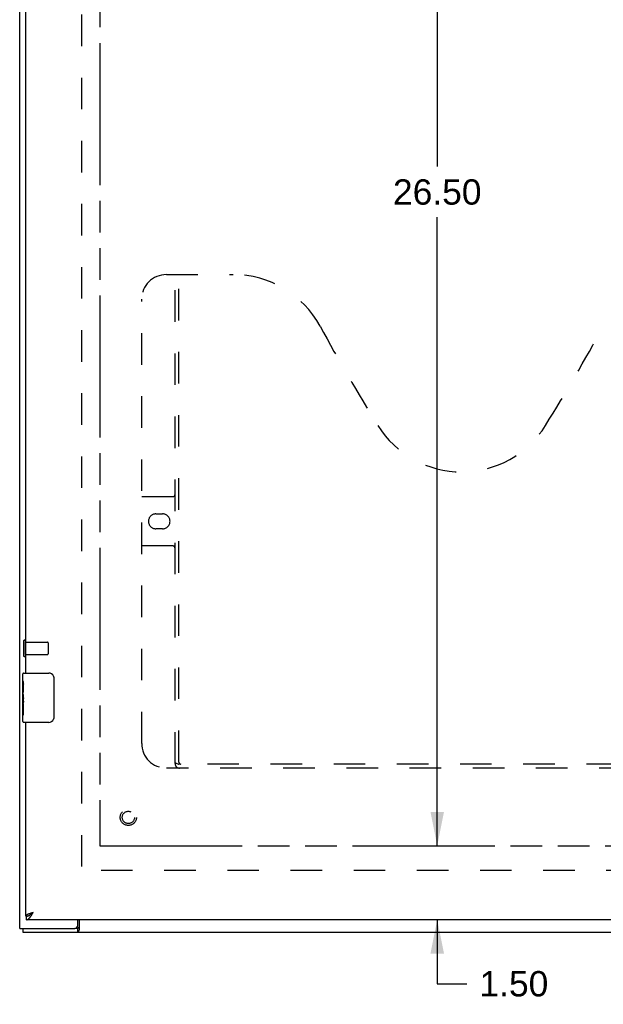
# Model space of a CAD drawing. Header units: inches. Extents: x 0 to 116, y 0 to 75.
# Tile 3 of 9: x 28 to 39, y 21 to 41. Entities that reach past the tile are written whole.
import ezdxf

# ---------------------------------------------------------------- set-up
doc = ezdxf.new("R2010")
doc.units = ezdxf.units.IN
doc.header["$LTSCALE"] = 6.394819
doc.header["$MEASUREMENT"] = 0
doc.linetypes.add('HIDDEN', pattern=[0.2, 0.1, -0.1])
doc.linetypes.add('PHANTOM', pattern=[0.8, 0.45, -0.05, 0.1, -0.05, 0.1, -0.05])
doc.layers.get('0').update_dxf_attribs({"linetype": 'CONTINUOUS'})
for name, color, linetype in [('02___PRT_ALL_AXES', 7, 'CONTINUOUS'), ('AVAILABLE_DOOR_SPACE', 7, 'CONTINUOUS'), ('DEFAULT_2', 8, 'HIDDEN'), ('DIMENSIONS', 7, 'CONTINUOUS')]:
    doc.layers.add(name, color=color, linetype=linetype)
doc.styles.get("Standard").update_dxf_attribs({"font": 'arial.ttf'})
doc.dimstyles.new('DIMSTYLE_1', dxfattribs={"dimtxt": 0.512953, "dimasz": 0.683938, "dimexe": 0.09, "dimexo": 0.07, "dimgap": 0.0375, "dimtad": 0, "dimtih": 1, "dimtoh": 1, "dimzin": 4, "dimdsep": 46, "dimtxsty": 'Standard', "dimblk": '_FILLED', "dimblk1": '_FILLED', "dimblk2": '_FILLED', "dimcen": 0.09, "dimazin": 1, "dimtfac": 1, "dimtdec": 3, "dimtofl": 0, "dimtmove": 0, "dimatfit": 3, "dimldrblk": '_FILLED', "dimfxl": 1, "dimtolj": 1, "dimtzin": 4, "dimarcsym": 0})

# ---------------------------------------------------------------- blocks, each defined once
blk = doc.blocks.new('_FILLED')
at = {"color": 0, "linetype": 'ByBlock'}
blk.add_solid([(0, 0), (-1, 0.2), (-1, -0.2)], dxfattribs=at)
blk = doc.blocks.new('*D9')
at = {"layer": 'DIMENSIONS', "color": 2, "linetype": 'Continuous'}
for p, q in [((36.072, 50.965), (36.072, 38.228)), ((36.072, 24.465), (36.072, 37.202))]:
    blk.add_line(p, q, dxfattribs=at)
at = {"layer": 'DIMENSIONS', "color": 2, "linetype": 'Continuous', "xscale": 0.6839378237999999, "yscale": 0.6839378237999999, "zscale": 0.6839378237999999}
for p, rotation in [((36.072, 50.965), 90), ((36.072, 24.465), 270)]:
    blk.add_blockref('_FILLED', p, dxfattribs=dict(at, rotation=rotation))
at = {"layer": 'DIMENSIONS', "color": 2, "linetype": 'Continuous', "insert": (36.072, 37.971), "char_height": 0.513, "width": 1.79248, "attachment_point": 2, "line_spacing_factor": 0.9}
blk.add_mtext('26.50', dxfattribs=at)
blk = doc.blocks.new('*D12')
at = {"layer": 'DIMENSIONS', "color": 2, "linetype": 'Continuous'}
for p, q in [((36.072, 24.465), (36.072, 25.833)), ((36.072, 22.965), (36.072, 21.668)), ((36.072, 21.668), (36.671, 21.668))]:
    blk.add_line(p, q, dxfattribs=at)
at = {"layer": 'DIMENSIONS', "color": 2, "linetype": 'Continuous', "xscale": 0.6839378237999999, "yscale": 0.6839378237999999, "zscale": 0.6839378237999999}
for p, rotation in [((36.072, 24.465), 270), ((36.072, 22.965), 90)]:
    blk.add_blockref('_FILLED', p, dxfattribs=dict(at, rotation=rotation))
at = {"layer": 'DIMENSIONS', "color": 2, "linetype": 'Continuous', "insert": (36.927, 21.925), "char_height": 0.513, "width": 1.39394, "attachment_point": 1, "line_spacing_factor": 0.9}
blk.add_mtext('1.50', dxfattribs=at)

msp = doc.modelspace()

# ---------------------------------------------------------------- linework, layer by layer
at = {"color": 3, "linetype": 'Continuous'}
for p, q in [((27.617, 22.79), (27.617, 52.64)), ((51.354, 22.965), (27.755, 22.965)), ((27.887, 23.11), (27.87, 23.104)), ((28.792, 22.85), (28.792, 22.965)), ((28.819, 22.965), (28.819, 22.758)), ((27.617, 22.79), (28.732, 22.79)), ((27.68, 22.715), (51.554, 22.715))]:
    msp.add_line(p, q, dxfattribs=at)
at = {"color": 7, "linetype": 'Continuous'}
for p, q in [((27.697, 27.965), (28.207, 27.965)), ((28.307, 27.865), (28.307, 27.065)), ((27.682, 27.349), (27.682, 27.383)), ((27.682, 26.98), (27.682, 27.119)), ((28.207, 26.965), (27.697, 26.965)), ((27.742, 23.04), (27.755, 23.04)), ((27.755, 22.965), (27.755, 23.04)), ((27.68, 22.79), (27.68, 22.715)), ((28.789, 22.79), (28.732, 22.79)), ((28.789, 22.79), (28.789, 22.715))]:
    msp.add_line(p, q, dxfattribs=at)
for points in [[(28.301, 27.901), (28.303, 27.895), (28.304, 27.889), (28.306, 27.883), (28.306, 27.877), (28.307, 27.871), (28.307, 27.865)], [(28.307, 27.065), (28.307, 27.058), (28.306, 27.052), (28.306, 27.046), (28.304, 27.04), (28.303, 27.034), (28.301, 27.029)], [(27.755, 23.04), (27.761, 23.04), (27.766, 23.04), (27.772, 23.041), (27.777, 23.042), (27.783, 23.043), (27.788, 23.045), (27.794, 23.047), (27.799, 23.049), (27.805, 23.051), (27.81, 23.054), (27.816, 23.057)], [(27.816, 23.057), (27.821, 23.06), (27.827, 23.064)], [(27.827, 23.064), (27.832, 23.067), (27.838, 23.071), (27.843, 23.075), (27.849, 23.079), (27.854, 23.083), (27.86, 23.087), (27.865, 23.092), (27.871, 23.096), (27.876, 23.101), (27.882, 23.105), (27.887, 23.11)], [(27.887, 23.11), (27.882, 23.106), (27.876, 23.103), (27.871, 23.099), (27.866, 23.096), (27.861, 23.092), (27.856, 23.089), (27.851, 23.085), (27.846, 23.082), (27.842, 23.078), (27.838, 23.075), (27.834, 23.071), (27.831, 23.068), (27.828, 23.064), (27.827, 23.064)], [(28.802, 22.8), (28.8, 22.797), (28.799, 22.796), (28.798, 22.795), (28.797, 22.794), (28.796, 22.792), (28.794, 22.792), (28.793, 22.791), (28.792, 22.79), (28.791, 22.79), (28.79, 22.79), (28.789, 22.79)], [(28.819, 22.811), (28.818, 22.811), (28.817, 22.811), (28.816, 22.811), (28.815, 22.811), (28.813, 22.81), (28.812, 22.81), (28.811, 22.809), (28.81, 22.809), (28.809, 22.808), (28.808, 22.807), (28.807, 22.806), (28.806, 22.805), (28.805, 22.804), (28.804, 22.803), (28.803, 22.801), (28.802, 22.8)]]:
    msp.add_lwpolyline(points, dxfattribs=at)
at = {"color": 3, "linetype": 'Continuous'}
for points in [[(27.82, 23.088), (27.812, 23.085), (27.805, 23.083), (27.798, 23.08), (27.791, 23.077), (27.785, 23.075), (27.779, 23.072), (27.773, 23.069), (27.768, 23.067), (27.763, 23.064), (27.759, 23.061), (27.755, 23.059), (27.752, 23.056), (27.749, 23.053), (27.747, 23.05), (27.745, 23.048), (27.743, 23.045), (27.743, 23.042), (27.742, 23.04)], [(27.755, 22.965), (27.761, 22.965), (27.766, 22.966), (27.772, 22.967), (27.777, 22.97), (27.783, 22.972), (27.788, 22.976), (27.794, 22.98), (27.799, 22.984), (27.805, 22.989), (27.81, 22.995), (27.816, 23.001), (27.821, 23.007), (27.827, 23.014), (27.832, 23.021), (27.838, 23.029), (27.843, 23.037)], [(27.87, 23.104), (27.861, 23.102), (27.853, 23.099), (27.844, 23.096), (27.836, 23.094), (27.828, 23.091), (27.82, 23.088)], [(27.843, 23.037), (27.849, 23.046), (27.854, 23.054), (27.86, 23.063), (27.865, 23.072), (27.871, 23.081), (27.876, 23.091), (27.882, 23.1), (27.887, 23.11)], [(28.819, 22.758), (28.818, 22.757), (28.817, 22.755), (28.816, 22.754), (28.815, 22.752), (28.814, 22.75), (28.813, 22.748), (28.812, 22.745), (28.811, 22.743), (28.808, 22.736)], [(28.808, 22.736), (28.807, 22.733), (28.806, 22.731), (28.805, 22.729), (28.804, 22.727), (28.803, 22.725), (28.802, 22.723), (28.801, 22.722), (28.8, 22.72), (28.798, 22.719), (28.797, 22.718), (28.796, 22.717), (28.795, 22.716), (28.794, 22.716), (28.793, 22.715), (28.792, 22.715), (28.791, 22.715), (28.789, 22.715)]]:
    msp.add_lwpolyline(points, dxfattribs=at)
at = {"color": 7, "linetype": 'Continuous'}
for centre, radius, start, end in [((27.697, 27.95), 0.015, 90, 180), ((28.207, 27.865), 0.1, 21.1999, 90), ((27.697, 26.98), 0.015, 180, 270), ((28.207, 27.065), 0.1, 270, 338.7946)]:
    msp.add_arc(centre, radius, start, end, dxfattribs=at)
at = {"color": 3, "linetype": 'Continuous'}
msp.add_arc((28.732, 22.85), 0.06, 270, 360, dxfattribs=at)
at = {"layer": '02___PRT_ALL_AXES', "color": 3, "linetype": 'Continuous'}
for p, q in [((27.742, 27.965), (27.742, 47.465)), ((27.742, 23.04), (27.742, 26.965))]:
    msp.add_line(p, q, dxfattribs=at)
at = {"layer": '02___PRT_ALL_AXES', "color": 8, "linetype": 'HIDDEN'}
for p, q in [((27.735, 28.341), (27.735, 28.589)), ((27.735, 28.589), (28.182, 28.589)), ((27.735, 28.341), (28.182, 28.341))]:
    msp.add_line(p, q, dxfattribs=at)
at = {"layer": '02___PRT_ALL_AXES', "color": 7, "linetype": 'Continuous'}
for p, q in [((27.682, 27.806), (27.682, 27.95)), ((27.682, 27.55), (27.682, 27.803)), ((27.691, 27.748), (27.682, 27.748)), ((27.682, 27.58), (27.692, 27.58)), ((27.682, 26.98), (27.682, 27.547)), ((27.692, 27.58), (27.692, 27.737)), ((27.685, 27.517), (27.682, 27.517)), ((27.682, 27.385), (27.692, 27.385)), ((27.682, 27.349), (27.692, 27.349)), ((27.685, 27.518), (27.687, 27.5)), ((27.692, 27.396), (27.692, 27.449)), ((27.692, 27.119), (27.692, 27.349)), ((27.682, 27.286), (27.692, 27.286)), ((27.682, 27.119), (27.692, 27.119))]:
    msp.add_line(p, q, dxfattribs=at)
for points in [[(27.682, 27.806), (27.683, 27.802), (27.683, 27.798), (27.684, 27.793), (27.685, 27.787), (27.686, 27.78), (27.688, 27.772), (27.689, 27.764), (27.69, 27.755)], [(27.69, 27.755), (27.691, 27.746), (27.692, 27.737)], [(27.682, 27.55), (27.683, 27.543), (27.683, 27.535), (27.684, 27.527), (27.685, 27.518)], [(27.687, 27.5), (27.688, 27.491), (27.69, 27.482), (27.69, 27.473), (27.691, 27.465), (27.692, 27.457), (27.692, 27.449)], [(27.692, 27.396), (27.692, 27.39), (27.692, 27.384), (27.691, 27.378), (27.69, 27.372), (27.69, 27.366), (27.689, 27.36)]]:
    msp.add_lwpolyline(points, dxfattribs=at)
at = {"layer": '02___PRT_ALL_AXES', "color": 8, "linetype": 'HIDDEN'}
msp.add_circle((29.817, 25.04), 0.124, dxfattribs=at)
at = {"layer": '02___PRT_ALL_AXES', "color": 7, "linetype": 'Continuous'}
msp.add_ellipse((27.882, 27.383), major_axis=(0.2, 0), ratio=0.432808, start_param=3.141593, end_param=3.403409, dxfattribs=at)
at = {"layer": 'AVAILABLE_DOOR_SPACE', "color": 4, "linetype": 'PHANTOM'}
for p, q in [((29.242, 50.965), (29.242, 24.465)), ((29.242, 24.465), (48.242, 24.465))]:
    msp.add_line(p, q, dxfattribs=at)
at = {"layer": 'DEFAULT_2', "color": 8, "linetype": 'HIDDEN'}
for p, q in [((28.867, 51.54), (28.867, 23.89)), ((30.587, 36.04), (31.942, 36.04)), ((30.762, 26.13), (30.762, 36.04)), ((30.842, 26.16), (30.842, 36.04)), ((30.087, 26.54), (30.087, 35.54)), ((30.087, 31.54), (30.722, 31.54)), ((30.374, 31.19), (30.511, 31.19)), ((30.511, 30.89), (30.374, 30.89)), ((30.722, 30.54), (30.087, 30.54)), ((27.692, 28.607), (27.692, 28.323)), ((27.735, 28.607), (27.735, 28.323)), ((28.192, 28.579), (28.192, 28.351)), ((42.547, 26.04), (30.587, 26.04)), ((42.289, 26.12), (30.846, 26.12)), ((50.367, 23.965), (28.867, 23.965))]:
    msp.add_line(p, q, dxfattribs=at)
msp.add_lwpolyline([(30.752, 26.16), (30.768, 26.149), (30.784, 26.139), (30.8, 26.131), (30.816, 26.125), (30.831, 26.121), (30.846, 26.12)], dxfattribs=at)
for radius in [0.164, 0.124]:
    msp.add_circle((29.817, 25.04), radius, dxfattribs=at)
for centre, radius, start, end in [((30.587, 35.54), 0.5, 90, 180), ((31.942, 34.04), 2, 28.4813, 90), ((68.25, 53.738), 39.307, 208.4813, 211.8705), ((4.884, 53.738), 39.307, 328.1295, 331.5187), ((36.567, 34.04), 2, 211.8705, 328.1295), ((30.722, 31.58), 0.04, 270, 360), ((30.374, 31.04), 0.15, 90, 270), ((30.511, 31.04), 0.15, 270, 90), ((30.722, 30.5), 0.04, 0, 90), ((27.714, 28.607), 0.0215, 0, 180), ((28.182, 28.579), 0.01, 0, 90), ((28.182, 28.351), 0.01, 270, 360), ((27.714, 28.323), 0.0215, 180, 360), ((30.587, 26.54), 0.5, 180, 270), ((30.882, 26.16), 0.04, 180, 270), ((30.852, 26.13), 0.09, 180, 270)]:
    msp.add_arc(centre, radius, start, end, dxfattribs=at)

# ---------------------------------------------------------------- dimensions: what is measured, and where the dimension line sits
at = {"layer": 'DIMENSIONS', "color": 2, "linetype": 'Continuous'}
for base, p2, angle, picture, middle in [((36.072, 50.965), (29.242, 50.965), 90, '*D9', (36.065, 37.712)), ((36.072, 22.965), (51.339, 22.965), 270, '*D12', (37.646, 21.665))]:
    dim = msp.add_linear_dim(base=base, p1=(29.242, 24.465), p2=p2, angle=angle, dimstyle='DIMSTYLE_1', dxfattribs=at)
    dim.commit()
    dim.dimension.update_dxf_attribs({"geometry": picture, "text_midpoint": middle, "dimtype": 160})

doc.saveas('drawing.dxf')
